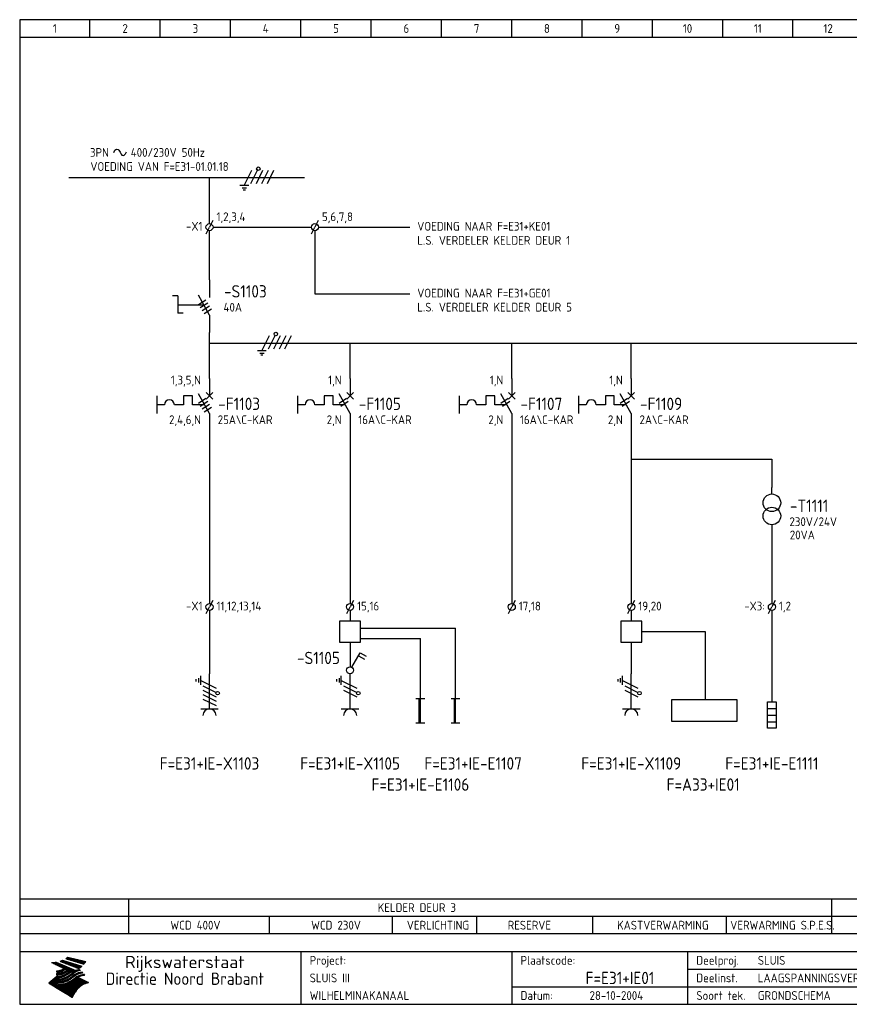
# Model space of a CAD drawing. Extents: x 10 to 410, y 10 to 290.
# Tile 1 of 2: x 10 to 246, y 10 to 290. Entities that reach past the tile are written whole.
import ezdxf
from ezdxf.enums import TextEntityAlignment as Align

# ---------------------------------------------------------------- set-up
doc = ezdxf.new("R2010")
doc.units = 0
doc.header["$LTSCALE"] = 10
doc.header["$MEASUREMENT"] = 0
doc.layers.get('0').update_dxf_attribs({"linetype": 'CONTINUOUS'})
for name, color, linetype in [('0-25', 7, 'CONTINUOUS'), ('0-35', 2, 'CONTINUOUS'), ('0-50', 3, 'CONTINUOUS'), ('B-25', 7, 'CONTINUOUS'), ('B-35', 2, 'CONTINUOUS'), ('S-25', 7, 'CONTINUOUS'), ('S-70', 5, 'CONTINUOUS')]:
    doc.layers.add(name, color=color, linetype=linetype)
doc.styles.add('ISO', font='iso.shx')
doc.styles.get("Standard").update_dxf_attribs({"font": 'iso.shx'})

# ---------------------------------------------------------------- blocks, each defined once
blk = doc.blocks.new('0009')
at = {"layer": 'S-25'}
for p, q in [((-1.09, -2.19), (1.09, 2.19)), ((0.78, -1.56), (2.66, 2.19)), ((2.34, -1.56), (4.22, 2.19)), ((3.91, -1.56), (5.78, 2.19)), ((5.47, -1.56), (7.34, 2.19)), ((0.16, -2.19), (-2.34, -2.19)), ((-1.72, -2.81), (-0.47, -2.81)), ((-0.78, -3.44), (-1.41, -3.44))]:
    blk.add_line(p, q, dxfattribs=at)
blk.add_circle((2.88, 2.63), 0.5, dxfattribs=at)
blk = doc.blocks.new('0002')
at = {"layer": 'S-25'}
for p, q in [((0, 0), (0, -5)), ((-15, -5), (-15, -10)), ((-7.35, -5), (-7.35, -7.5)), ((-4.85, -5), (-7.35, -5)), ((-4.85, -7.5), (-4.85, -5)), ((0, -10), (-3.12, -4.38)), ((0.94, -4.06), (-0.94, -5.94)), ((-0.94, -4.06), (0.94, -5.94)), ((-12.8, -7.5), (-15, -7.5)), ((-7.35, -7.5), (-10, -7.5)), ((-1.39, -7.5), (-4.85, -7.5)), ((0, -10), (0, -15))]:
    blk.add_line(p, q, dxfattribs=at)
blk.add_arc((-11.4, -7.5), 1.4, 0, 180, dxfattribs=at)
at = {"layer": 'B-25'}
for tag, p in [('KN1', (-2.43, -1.73)), ('KN2', (-2.43, -13.01))]:
    blk.add_attdef(tag, text='', height=2.5, dxfattribs=at).set_placement(p, align=Align.RIGHT)
blk.add_attdef('OM1', (5.91, -13.01), '', height=2.5, dxfattribs=at)
at = {"layer": 'B-35'}
blk.add_attdef('KT', (6.05, -8.99), '', height=3.5, dxfattribs=at)
blk = doc.blocks.new('0033')
at = {"layer": 'S-25'}
for p in [(-0.94, -1.88), (0.94, 1.88)]:
    blk.add_line(p, (0, 0), dxfattribs=at)
blk.add_circle((0, 0), 1, dxfattribs=at)
at = {"layer": 'B-25'}
blk.add_attdef('KT', text='', height=2.5, dxfattribs=at).set_placement((-2, -1), align=Align.RIGHT)
blk.add_attdef('KN1', (2, -1.01), '', height=2.5, dxfattribs=at)
blk = doc.blocks.new('0303B2C')
at = {"layer": '0-25'}
for p, q in [((0, -10), (0, 0)), ((-3.75, -2.19), (-3.75, -1.56)), ((-3.12, -1.25), (-3.12, -2.5)), ((-2.5, -3.12), (-2.5, -0.62)), ((-2.5, -1.88), (1.88, -4.06)), ((-1.88, -3.44), (1.88, -5.31)), ((-1.88, -4.69), (1.88, -6.56)), ((-1.88, -5.94), (1.88, -7.81)), ((-1.88, -7.19), (1.88, -9.06)), ((-2.5, -10), (2.5, -10))]:
    blk.add_line(p, q, dxfattribs=at)
blk.add_circle((2.32, -5.54), 0.5, dxfattribs=at)
blk.add_arc((0, -11.88), 1.88, 0, 180, dxfattribs=at)
at = {"layer": '0-25', "style": 'ISO'}
blk.add_attdef('GR', (5, -15), '', height=2.5, dxfattribs=at)
at = {"layer": '0-35', "style": 'ISO'}
blk.add_attdef('KT', (5, -11), '', height=3.5, dxfattribs=at)
blk = doc.blocks.new('WCD')
at = {"layer": '0-25'}
for p, q in [((0, -10), (0, 0)), ((-3.75, -2.19), (-3.75, -1.56)), ((-3.12, -1.25), (-3.12, -2.5)), ((-2.5, -3.12), (-2.5, -0.62)), ((-2.5, -1.88), (1.88, -4.06)), ((-1.88, -3.44), (1.88, -5.31)), ((-1.88, -4.69), (1.88, -6.56)), ((-2.5, -10), (2.5, -10))]:
    blk.add_line(p, q, dxfattribs=at)
blk.add_circle((2.32, -5.54), 0.5, dxfattribs=at)
blk.add_arc((0, -11.88), 1.88, 0, 180, dxfattribs=at)
at = {"layer": '0-25', "style": 'ISO'}
blk.add_attdef('GR', (5, -15), '', height=2.5, dxfattribs=at)
at = {"layer": '0-35', "style": 'ISO'}
blk.add_attdef('KT', (5, -11), '', height=3.5, dxfattribs=at)
blk = doc.blocks.new('A$C57B5337A')
at = {"layer": 'S-25'}
for p, q in [((6.88, 15), (6.88, 10)), ((6.88, 5), (3.76, 10.63)), ((6.88, 5), (6.88, 0))]:
    blk.add_line(p, q, dxfattribs=at)
at = {"layer": 'B-25'}
for tag, p in [('KN1', (4.45, 12.27)), ('KN2', (4.45, 0.99))]:
    blk.add_attdef(tag, text='', height=2.5, dxfattribs=at).set_placement(p, align=Align.RIGHT)
blk.add_attdef('OM1', (10.88, 1.99), '', height=2.5, dxfattribs=at)
at = {"layer": 'B-35'}
blk.add_attdef('KT', (11.02, 6.01), '', height=3.5, dxfattribs=at)
blk = doc.blocks.new('A$C3EC53E95')
at = {"layer": 'S-25'}
for p, q in [((2.5, 10.62), (2.5, 12.5)), ((2.5, 1.87), (2.5, 0))]:
    blk.add_line(p, q, dxfattribs=at)
for centre in [(2.5, 8.12), (2.5, 4.37)]:
    blk.add_circle(centre, 2.5, dxfattribs=at)
at = {"layer": 'B-25'}
blk.add_attdef('OM1', (7.5, 1.49), '', height=2.5, dxfattribs=at)
at = {"layer": 'B-35'}
blk.add_attdef('KT', (7.64, 5.51), '', height=3.5, dxfattribs=at)
blk = doc.blocks.new('040112C')
at = {"layer": '0-25'}
for p, q in [((-1.25, -7.5), (-1.25, 0)), ((-1.25, 0), (1.25, 0)), ((1.25, 0), (1.25, -7.5)), ((-1.25, -1.875), (1.25, -1.875)), ((-1.25, -3.75), (1.25, -3.75)), ((-1.25, -5.625), (1.25, -5.625)), ((1.25, -7.5), (-1.25, -7.5))]:
    blk.add_line(p, q, dxfattribs=at)
at = {"layer": '0-25', "style": 'ISO'}
blk.add_attdef('OM1', (3, -8), '', height=2.5, dxfattribs=at)
at = {"layer": '0-35', "style": 'ISO'}
blk.add_attdef('KT', (3, -4), '', height=3.5, dxfattribs=at)
blk = doc.blocks.new('KADERA3')
at = {"layer": '0-25'}
for p, q in [((30, 285), (30, 290)), ((50, 285), (50, 290)), ((70, 285), (70, 290)), ((90, 285), (90, 290)), ((110, 285), (110, 290)), ((130, 285), (130, 290)), ((150, 285), (150, 290)), ((170, 285), (170, 290)), ((190, 285), (190, 290)), ((210, 285), (210, 290)), ((230, 285), (230, 290)), ((10, 285), (410, 285)), ((410, 35), (10, 35)), ((410, 30), (10, 30)), ((200, 20), (275, 20)), ((150, 15), (335, 15))]:
    blk.add_line(p, q, dxfattribs=at)
at = {"layer": '0-25', "color": 7}
for p, q in [((21.94, 22.42), (22.53, 22.42)), ((22.06, 22.48), (22.36, 22.48)), ((22.18, 22.53), (27.65, 20.8)), ((22.18, 22.53), (27.65, 20.8)), ((23.14, 22.99), (28.22, 21.46)), ((23.14, 22.99), (28.22, 21.46)), ((23.15, 22.98), (25.33, 22.98)), ((23.23, 23.04), (25.09, 23.04)), ((23.32, 23.1), (24.84, 23.1)), ((23.34, 22.93), (25.57, 22.93)), ((23.4, 23.15), (24.6, 23.15)), ((23.49, 23.21), (24.36, 23.21)), ((23.52, 22.87), (25.81, 22.87)), ((23.57, 23.27), (24.12, 23.27)), ((23.64, 23.32), (23.87, 23.32)), ((23.7, 23.36), (28.82, 22.17)), ((23.7, 23.36), (28.82, 22.17)), ((23.71, 22.82), (26.06, 22.82)), ((23.9, 22.76), (26.3, 22.76)), ((24.09, 22.7), (26.54, 22.7)), ((24.27, 22.65), (26.78, 22.65)), ((24.46, 22.59), (27.03, 22.59)), ((24.65, 22.53), (27.27, 22.53)), ((24.84, 22.48), (27.51, 22.48)), ((25.02, 22.42), (27.75, 22.42)), ((19.1, 21.89), (25.12, 19)), ((19.1, 21.89), (25.12, 19)), ((19.17, 21.86), (20.7, 21.86)), ((19.29, 21.8), (20.83, 21.8)), ((19.4, 21.75), (20.96, 21.75)), ((19.52, 21.69), (21.09, 21.69)), ((19.64, 21.63), (21.22, 21.63)), ((19.74, 21.92), (20.56, 21.92)), ((19.75, 21.58), (21.36, 21.58)), ((19.87, 21.52), (21.49, 21.52)), ((19.99, 21.47), (21.62, 21.47)), ((20.11, 21.41), (21.75, 21.41)), ((20.22, 21.35), (21.88, 21.35)), ((20.25, 21.97), (20.43, 21.97)), ((20.34, 21.3), (22.02, 21.3)), ((20.38, 21.99), (26.02, 19.59)), ((20.38, 21.99), (26.02, 19.59)), ((20.46, 21.24), (22.15, 21.24)), ((20.57, 21.18), (22.28, 21.18)), ((20.69, 21.13), (22.41, 21.13)), ((20.81, 21.07), (22.55, 21.07)), ((20.92, 21.02), (22.68, 21.02)), ((21.04, 20.96), (22.81, 20.96)), ((21.16, 20.9), (22.94, 20.9)), ((21.19, 19.61), (22.35, 19.61)), ((21.27, 20.85), (23.07, 20.85)), ((21.39, 20.79), (23.21, 20.79)), ((21.42, 19.67), (22.47, 19.67)), ((21.47, 22.25), (26.83, 20.19)), ((21.47, 22.25), (26.83, 20.19)), ((21.49, 22.25), (23.07, 22.25)), ((21.51, 20.73), (23.34, 20.73)), ((21.6, 22.2), (23.25, 22.2)), ((21.62, 19.72), (22.59, 19.72)), ((21.63, 20.68), (23.47, 20.68)), ((21.65, 22.31), (22.89, 22.31)), ((21.74, 20.62), (23.6, 20.62)), ((21.75, 22.14), (23.42, 22.14)), ((21.8, 22.37), (22.71, 22.37)), ((21.8, 19.78), (22.69, 19.78)), ((21.86, 20.57), (23.73, 20.57)), ((21.9, 22.08), (23.6, 22.08)), ((21.96, 19.83), (22.79, 19.83)), ((21.98, 20.51), (23.87, 20.51)), ((22.04, 22.03), (23.78, 22.03)), ((22.09, 20.45), (24, 20.45)), ((22.11, 19.89), (22.89, 19.89)), ((22.19, 21.97), (23.96, 21.97)), ((22.21, 20.4), (24.13, 20.4)), ((22.24, 19.95), (22.99, 19.95)), ((22.33, 20.34), (24.26, 20.34)), ((22.34, 21.92), (24.13, 21.92)), ((22.37, 20), (23.08, 20)), ((22.44, 20.28), (24.4, 20.28)), ((22.48, 21.86), (24.31, 21.86)), ((22.49, 20.06), (23.04, 20.06)), ((22.56, 20.23), (24.53, 20.23)), ((22.61, 20.12), (22.93, 20.12)), ((22.63, 21.8), (24.49, 21.8)), ((22.68, 20.17), (24.66, 20.17)), ((22.71, 20.17), (22.82, 20.17)), ((23.11, 20.02), (22.77, 20.2)), ((23.11, 20.02), (22.77, 20.2)), ((22.78, 21.75), (24.67, 21.75)), ((22.79, 20.12), (24.79, 20.12)), ((22.91, 20.06), (24.92, 20.06)), ((22.92, 21.69), (24.85, 21.69)), ((23.03, 20), (25.06, 20)), ((23.07, 21.63), (25.02, 21.63)), ((23.15, 19.95), (25.19, 19.95)), ((23.22, 21.58), (25.2, 21.58)), ((23.26, 19.89), (25.32, 19.89)), ((23.3, 19.61), (23.88, 19.61)), ((23.36, 21.52), (25.38, 21.52)), ((23.38, 19.83), (25.45, 19.83)), ((23.39, 19.67), (23.81, 19.67)), ((23.45, 19.7), (23.58, 19.79)), ((23.45, 19.7), (23.58, 19.79)), ((23.48, 19.72), (23.7, 19.72)), ((23.5, 19.78), (25.58, 19.78)), ((23.51, 21.47), (25.56, 21.47)), ((23.56, 19.78), (23.59, 19.78)), ((23.56, 19.39), (23.9, 19.62)), ((23.56, 19.39), (23.9, 19.62)), ((23.58, 19.79), (23.9, 19.62)), ((23.58, 19.79), (23.9, 19.62)), ((23.61, 19.72), (25.72, 19.72)), ((23.66, 21.41), (25.74, 21.41)), ((23.73, 19.67), (25.85, 19.67)), ((23.8, 21.35), (25.91, 21.35)), ((23.85, 19.61), (25.98, 19.61)), ((23.95, 21.3), (26.09, 21.3)), ((24.09, 21.24), (26.27, 21.24)), ((24.24, 21.18), (26.45, 21.18)), ((24.39, 21.13), (26.62, 21.13)), ((24.53, 21.07), (26.8, 21.07)), ((24.68, 21.02), (26.98, 21.02)), ((24.83, 20.96), (27.16, 20.96)), ((24.97, 20.9), (27.34, 20.9)), ((25.12, 20.85), (27.51, 20.85)), ((25.21, 22.37), (28, 22.37)), ((25.27, 20.79), (27.63, 20.79)), ((25.4, 22.31), (28.24, 22.31)), ((25.41, 20.73), (27.57, 20.73)), ((25.56, 20.68), (27.51, 20.68)), ((25.58, 22.25), (28.48, 22.25)), ((25.71, 20.62), (27.44, 20.62)), ((25.77, 22.2), (28.72, 22.2)), ((25.85, 20.57), (27.37, 20.57)), ((25.96, 22.14), (28.79, 22.14)), ((26, 20.51), (27.29, 20.51)), ((26.06, 19.61), (26.85, 19.61)), ((26.15, 22.08), (28.75, 22.08)), ((26.15, 20.45), (27.22, 20.45)), ((26.21, 19.67), (27.23, 19.67)), ((26.29, 20.4), (27.14, 20.4)), ((26.33, 22.03), (28.71, 22.03)), ((26.44, 20.34), (27.06, 20.34)), ((26.44, 19.72), (27.18, 19.72)), ((26.52, 21.97), (28.66, 21.97)), ((26.59, 20.28), (26.97, 20.28)), ((26.71, 21.92), (28.62, 21.92)), ((26.73, 20.23), (26.89, 20.23)), ((26.9, 21.86), (28.57, 21.86)), ((27.08, 21.8), (28.52, 21.8)), ((27.13, 19.78), (27.25, 19.64)), ((27.13, 19.78), (27.25, 19.64)), ((27.27, 21.75), (28.48, 21.75)), ((27.46, 21.69), (28.43, 21.69)), ((27.65, 21.63), (28.38, 21.63)), ((27.83, 21.58), (28.33, 21.58)), ((28.02, 21.52), (28.28, 21.52)), ((28.21, 21.47), (28.22, 21.47)), ((20.58, 17.88), (18.3, 16)), ((20.58, 17.88), (18.3, 16)), ((19.33, 16.85), (21.07, 16.85)), ((19.4, 16.91), (21.55, 16.91)), ((19.47, 16.97), (21.88, 16.97)), ((19.54, 17.02), (22.13, 17.02)), ((19.61, 17.08), (22.34, 17.08)), ((19.67, 17.13), (20.6, 17.13)), ((19.74, 17.19), (20.6, 17.19)), ((19.81, 17.25), (20.6, 17.25)), ((19.88, 17.3), (20.6, 17.3)), ((19.95, 17.36), (20.6, 17.36)), ((20.01, 17.42), (20.6, 17.42)), ((20.08, 17.47), (20.93, 17.47)), ((20.15, 17.53), (21.26, 17.53)), ((20.22, 17.58), (21.51, 17.58)), ((20.29, 17.64), (21.72, 17.64)), ((20.35, 17.7), (21.9, 17.7)), ((20.42, 17.75), (22.07, 17.75)), ((20.49, 17.81), (22.22, 17.81)), ((20.56, 17.87), (22.36, 17.87)), ((20.6, 19.11), (20.58, 19.51)), ((20.6, 19.11), (20.58, 19.51)), ((20.58, 19.5), (22.09, 19.5)), ((20.58, 19.44), (21.95, 19.44)), ((20.59, 19.38), (21.79, 19.38)), ((20.59, 19.33), (21.62, 19.33)), ((20.59, 19.27), (21.42, 19.27)), ((20.6, 19.22), (21.2, 19.22)), ((20.6, 19.16), (20.93, 19.16)), ((20.6, 19.11), (20.69, 19.12)), ((20.6, 19.11), (20.69, 19.12)), ((20.6, 18.79), (20.77, 18.81)), ((20.6, 18.79), (20.77, 18.81)), ((20.6, 18.29), (20.6, 18.79)), ((20.6, 18.29), (20.6, 18.79)), ((20.6, 18.77), (22.46, 18.77)), ((20.6, 18.71), (22.33, 18.71)), ((20.6, 18.65), (22.19, 18.65)), ((20.6, 18.6), (22.04, 18.6)), ((20.6, 18.54), (21.87, 18.54)), ((20.6, 18.48), (21.68, 18.48)), ((20.6, 18.43), (21.46, 18.43)), ((20.6, 18.37), (21.21, 18.37)), ((20.6, 18.32), (20.87, 18.32)), ((20.6, 18.29), (20.88, 18.32)), ((20.6, 18.29), (20.88, 18.32)), ((20.6, 17.88), (20.86, 17.91)), ((20.6, 17.88), (20.86, 17.91)), ((20.6, 17.43), (20.97, 17.48)), ((20.6, 17.43), (20.97, 17.48)), ((20.6, 17.43), (20.6, 17.09)), ((20.6, 17.43), (20.6, 17.09)), ((20.6, 17.09), (21.26, 17.16)), ((20.6, 17.09), (21.26, 17.16)), ((20.6, 16.8), (21.37, 16.89)), ((20.6, 16.8), (21.37, 16.89)), ((20.6, 16.8), (20.6, 16.45)), ((20.6, 16.8), (20.6, 16.45)), ((20.9, 19.55), (22.23, 19.55)), ((20.9, 18.82), (22.59, 18.82)), ((20.98, 17.92), (22.5, 17.92)), ((21.02, 17.13), (22.53, 17.13)), ((21.32, 18.88), (22.71, 18.88)), ((21.32, 17.98), (22.62, 17.98)), ((21.47, 17.19), (22.7, 17.19)), ((21.59, 18.03), (22.74, 18.03)), ((21.61, 18.93), (22.82, 18.93)), ((21.77, 17.25), (22.85, 17.25)), ((21.8, 18.09), (22.85, 18.09)), ((21.84, 18.99), (22.92, 18.99)), ((21.99, 18.15), (22.95, 18.15)), ((22.01, 17.3), (22.99, 17.3)), ((22.03, 19.05), (23.03, 19.05)), ((22.16, 18.2), (23.05, 18.2)), ((22.21, 19.1), (23.12, 19.1)), ((22.21, 17.36), (23.12, 17.36)), ((22.31, 18.26), (23.15, 18.26)), ((22.36, 19.16), (23.22, 19.16)), ((22.39, 17.42), (23.24, 17.42)), ((22.45, 18.32), (23.24, 18.32)), ((22.51, 19.22), (23.3, 19.22)), ((22.56, 17.47), (23.36, 17.47)), ((22.59, 18.37), (23.33, 18.37)), ((22.64, 19.27), (23.39, 19.27)), ((22.71, 18.43), (23.42, 18.43)), ((22.71, 17.53), (23.47, 17.53)), ((22.77, 19.33), (23.47, 19.33)), ((22.83, 18.48), (23.5, 18.48)), ((22.84, 17.58), (23.57, 17.58)), ((22.89, 19.38), (23.55, 19.38)), ((22.94, 18.54), (23.58, 18.54)), ((22.96, 16.85), (23.86, 16.85)), ((22.97, 17.64), (23.67, 17.64)), ((23, 19.44), (23.63, 19.44)), ((23.04, 18.6), (23.66, 18.6)), ((23.1, 19.5), (23.72, 19.5)), ((23.1, 17.7), (23.77, 17.7)), ((23.12, 16.91), (23.96, 16.91)), ((23.14, 18.65), (23.74, 18.65)), ((23.21, 19.55), (23.8, 19.55)), ((23.21, 17.75), (23.86, 17.75)), ((23.24, 18.71), (23.82, 18.71)), ((23.26, 16.97), (24.05, 16.97)), ((23.32, 17.81), (23.95, 17.81)), ((23.33, 18.77), (23.91, 18.77)), ((23.39, 17.02), (24.14, 17.02)), ((23.42, 18.82), (23.99, 18.82)), ((23.42, 17.87), (24.03, 17.87)), ((23.51, 18.88), (24.07, 18.88)), ((23.52, 17.92), (24.11, 17.92)), ((23.52, 17.08), (24.22, 17.08)), ((23.54, 18.9), (24.3, 19.42)), ((23.54, 18.9), (24.3, 19.42)), ((23.59, 18.93), (24.15, 18.93)), ((23.62, 17.98), (24.2, 17.98)), ((23.63, 17.13), (24.3, 17.13)), ((23.65, 18.59), (24.62, 19.25)), ((23.65, 18.59), (24.62, 19.25)), ((23.67, 18.99), (24.23, 18.99)), ((23.71, 18.03), (24.28, 18.03)), ((23.75, 19.05), (24.32, 19.05)), ((23.75, 17.19), (24.38, 17.19)), ((23.79, 18.09), (24.36, 18.09)), ((23.83, 19.1), (24.4, 19.1)), ((23.85, 17.25), (24.46, 17.25)), ((23.88, 18.15), (24.44, 18.15)), ((23.92, 19.16), (24.48, 19.16)), ((23.94, 18.19), (25.23, 19.07)), ((23.94, 18.19), (25.23, 19.07)), ((23.95, 17.3), (24.55, 17.3)), ((23.96, 19.55), (25.96, 19.55)), ((23.96, 18.2), (24.53, 18.2)), ((24, 19.22), (24.56, 19.22)), ((24.04, 18.26), (24.61, 18.26)), ((24.05, 17.36), (24.63, 17.36)), ((24.06, 17.88), (25.34, 18.76)), ((24.06, 17.88), (25.34, 18.76)), ((24.08, 19.5), (25.88, 19.5)), ((24.08, 19.27), (24.58, 19.27)), ((24.13, 18.32), (24.69, 18.32)), ((24.14, 17.42), (24.71, 17.42)), ((24.16, 19.33), (24.47, 19.33)), ((24.2, 19.44), (25.79, 19.44)), ((24.21, 18.37), (24.77, 18.37)), ((24.23, 17.47), (24.79, 17.47)), ((24.24, 17.48), (25.52, 18.36)), ((24.24, 17.48), (25.52, 18.36)), ((24.25, 19.38), (24.36, 19.38)), ((24.29, 18.43), (24.85, 18.43)), ((24.3, 19.42), (24.62, 19.25)), ((24.3, 19.42), (24.62, 19.25)), ((24.31, 19.38), (25.71, 19.38)), ((24.31, 17.53), (24.87, 17.53)), ((24.35, 17.17), (25.64, 18.05)), ((24.35, 17.17), (25.64, 18.05)), ((24.37, 18.48), (24.94, 18.48)), ((24.39, 17.58), (24.96, 17.58)), ((24.43, 19.33), (25.62, 19.33)), ((24.45, 18.54), (25.02, 18.54)), ((24.47, 17.64), (25.04, 17.64)), ((24.54, 18.6), (25.1, 18.6)), ((24.55, 19.27), (25.54, 19.27)), ((24.56, 17.7), (25.12, 17.7)), ((24.62, 18.65), (25.18, 18.65)), ((24.63, 16.72), (25.91, 17.6)), ((24.63, 16.72), (25.91, 17.6)), ((24.64, 17.75), (25.2, 17.75)), ((24.67, 19.22), (25.45, 19.22)), ((24.7, 18.71), (25.27, 18.71)), ((24.72, 17.81), (25.29, 17.81)), ((24.78, 19.16), (25.37, 19.16)), ((24.78, 18.77), (25.34, 18.77)), ((24.8, 17.87), (25.37, 17.87)), ((24.82, 16.85), (28.23, 16.85)), ((24.87, 18.82), (25.4, 18.82)), ((24.89, 17.92), (25.45, 17.92)), ((24.9, 19.1), (25.28, 19.1)), ((24.9, 16.91), (28.11, 16.91)), ((24.95, 18.88), (25.45, 18.88)), ((24.97, 17.98), (25.53, 17.98)), ((24.99, 16.97), (28, 16.97)), ((25.02, 19.05), (25.2, 19.05)), ((25.03, 18.93), (25.51, 18.93)), ((25.05, 18.03), (25.61, 18.03)), ((25.07, 17.02), (27.89, 17.02)), ((25.11, 18.99), (25.57, 18.99)), ((26.02, 19.59), (25.12, 19)), ((26.02, 19.59), (25.12, 19)), ((25.13, 18.09), (25.68, 18.09)), ((25.15, 17.08), (27.77, 17.08)), ((25.19, 19.05), (25.63, 19.05)), ((25.21, 18.15), (25.75, 18.15)), ((25.23, 17.13), (27.66, 17.13)), ((25.26, 19.1), (25.7, 19.1)), ((25.3, 18.2), (25.82, 18.2)), ((25.31, 17.19), (27.55, 17.19)), ((25.33, 19.16), (25.77, 19.16)), ((25.38, 18.26), (25.89, 18.26)), ((25.39, 19.22), (25.85, 19.22)), ((25.4, 17.25), (27.43, 17.25)), ((25.46, 18.32), (25.97, 18.32)), ((25.47, 19.27), (25.93, 19.27)), ((25.48, 17.3), (27.32, 17.3)), ((25.54, 19.33), (26.03, 19.33)), ((25.54, 18.37), (26.06, 18.37)), ((25.56, 17.36), (27.21, 17.36)), ((25.62, 18.43), (26.14, 18.43)), ((25.63, 19.38), (26.13, 19.38)), ((25.64, 17.42), (27.1, 17.42)), ((25.7, 18.48), (26.24, 18.48)), ((25.72, 19.44), (26.24, 19.44)), ((25.73, 17.47), (26.98, 17.47)), ((25.79, 18.54), (26.34, 18.54)), ((25.81, 17.53), (26.87, 17.53)), ((25.82, 19.5), (26.36, 19.5)), ((25.89, 18.6), (26.46, 18.6)), ((25.89, 17.58), (26.76, 17.58)), ((25.93, 19.55), (26.53, 19.55)), ((25.96, 17.64), (26.64, 17.64)), ((25.99, 18.65), (26.58, 18.65)), ((26.04, 17.7), (26.59, 17.7)), ((26.1, 18.71), (26.72, 18.71)), ((26.12, 17.75), (26.67, 17.75)), ((26.2, 17.81), (26.76, 17.81)), ((26.23, 18.77), (26.89, 18.77)), ((26.29, 17.87), (26.86, 17.87)), ((26.37, 18.82), (27.09, 18.82)), ((26.39, 17.92), (26.97, 17.92)), ((26.49, 17.98), (27.09, 17.98)), ((26.53, 18.88), (27.34, 18.88)), ((26.56, 17.68), (29.54, 16.2)), ((26.56, 17.68), (29.54, 16.2)), ((26.6, 18.03), (27.22, 18.03)), ((26.72, 18.09), (27.38, 18.09)), ((26.73, 18.93), (27.66, 18.93)), ((26.85, 18.15), (27.56, 18.15)), ((26.99, 18.99), (27.9, 18.99)), ((27, 18.2), (27.8, 18.2)), ((27.18, 18.26), (28.13, 18.26)), ((27.26, 19.05), (27.84, 19.05)), ((27.39, 18.32), (28.47, 18.32)), ((27.7, 18.37), (28.49, 18.37)), ((27.78, 19.1), (27.93, 18.96)), ((27.78, 19.1), (27.93, 18.96)), ((28, 18.43), (28.44, 18.43)), ((28.39, 18.48), (28.54, 18.32)), ((28.39, 18.48), (28.54, 18.32)), ((24.94, 11.97), (18.3, 16)), ((24.94, 11.97), (18.3, 16)), ((18.31, 16.01), (20.96, 16.01)), ((18.38, 16.07), (21.46, 16.07)), ((18.38, 15.95), (20.6, 15.95)), ((18.45, 16.12), (21.88, 16.12)), ((18.47, 15.9), (20.6, 15.9)), ((18.52, 16.18), (22.15, 16.18)), ((18.57, 15.84), (20.6, 15.84)), ((18.59, 16.23), (22.38, 16.23)), ((18.65, 16.29), (22.58, 16.29)), ((18.66, 15.78), (20.6, 15.78)), ((18.72, 16.35), (22.75, 16.35)), ((18.75, 15.73), (20.6, 15.73)), ((18.79, 16.4), (22.91, 16.4)), ((18.85, 15.67), (20.6, 15.67)), ((18.86, 16.46), (20.6, 16.46)), ((18.93, 16.52), (20.6, 16.52)), ((18.94, 15.62), (20.6, 15.62)), ((18.99, 16.57), (20.6, 16.57)), ((19.03, 15.56), (27.83, 15.56)), ((19.06, 16.63), (20.6, 16.63)), ((19.12, 15.5), (27.75, 15.5)), ((19.13, 16.68), (20.6, 16.68)), ((19.2, 16.74), (20.6, 16.74)), ((19.22, 15.45), (27.66, 15.45)), ((19.27, 16.8), (20.6, 16.8)), ((19.31, 15.39), (27.58, 15.39)), ((19.4, 15.33), (27.5, 15.33)), ((19.49, 15.28), (27.43, 15.28)), ((19.59, 15.22), (27.36, 15.22)), ((19.68, 15.17), (27.29, 15.17)), ((19.77, 15.11), (27.22, 15.11)), ((19.86, 15.05), (27.15, 15.05)), ((19.96, 15), (27.09, 15)), ((20.05, 14.94), (27.02, 14.94)), ((20.14, 14.88), (26.96, 14.88)), ((20.24, 14.83), (26.9, 14.83)), ((20.33, 14.77), (26.84, 14.77)), ((20.42, 14.72), (26.79, 14.72)), ((20.51, 14.66), (26.73, 14.66)), ((20.6, 16.45), (21.56, 16.56)), ((20.6, 16.45), (21.56, 16.56)), ((20.6, 15.97), (21.67, 16.09)), ((20.6, 15.97), (21.67, 16.09)), ((20.6, 15.97), (20.6, 15.58)), ((20.6, 15.97), (20.6, 15.58)), ((20.6, 15.58), (21.95, 15.73)), ((20.6, 15.58), (21.95, 15.73)), ((20.61, 14.6), (26.68, 14.6)), ((20.7, 16.46), (23.06, 16.46)), ((20.7, 14.55), (26.62, 14.55)), ((20.79, 14.49), (26.57, 14.49)), ((20.88, 14.43), (26.52, 14.43)), ((20.94, 15.62), (27.92, 15.62)), ((20.98, 14.38), (26.47, 14.38)), ((21.07, 14.32), (26.42, 14.32)), ((21.16, 14.27), (26.38, 14.27)), ((21.2, 16.52), (23.2, 16.52)), ((21.25, 14.21), (26.33, 14.21)), ((21.35, 14.15), (26.29, 14.15)), ((21.44, 14.1), (26.24, 14.1)), ((21.45, 15.67), (28.01, 15.67)), ((21.53, 14.04), (26.2, 14.04)), ((21.72, 16.57), (23.32, 16.57)), ((21.96, 15.73), (28.11, 15.73)), ((22.1, 16.63), (23.44, 16.63)), ((22.34, 15.78), (28.21, 15.78)), ((22.38, 16.68), (23.56, 16.68)), ((22.6, 16.74), (23.66, 16.74)), ((22.62, 15.84), (28.33, 15.84)), ((22.79, 16.8), (23.77, 16.8)), ((22.84, 15.9), (28.52, 15.9)), ((23.04, 15.95), (28.71, 15.95)), ((23.21, 16.01), (28.9, 16.01)), ((23.37, 16.07), (29.08, 16.07)), ((23.51, 16.12), (29.27, 16.12)), ((29.41, 16.17), (23.65, 16.17)), ((23.77, 16.23), (29.47, 16.23)), ((23.89, 16.29), (29.36, 16.29)), ((24, 16.35), (29.24, 16.35)), ((24.11, 16.4), (29.13, 16.4)), ((24.21, 16.46), (29.02, 16.46)), ((24.31, 16.52), (28.91, 16.52)), ((24.4, 16.57), (28.79, 16.57)), ((24.49, 16.63), (28.68, 16.63)), ((24.57, 16.68), (28.57, 16.68)), ((24.66, 16.74), (28.45, 16.74)), ((24.74, 16.8), (28.34, 16.8)), ((28.29, 15.83), (29.54, 16.2)), ((28.29, 15.83), (29.54, 16.2)), ((29.54, 16.2), (29.45, 16.17)), ((29.54, 16.2), (29.45, 16.17)), ((29.46, 16.18), (29.47, 16.18)), ((21.63, 13.98), (26.16, 13.98)), ((21.72, 13.93), (26.12, 13.93)), ((21.81, 13.87), (26.08, 13.87)), ((21.9, 13.82), (26.04, 13.82)), ((22, 13.76), (26, 13.76)), ((22.09, 13.7), (25.96, 13.7)), ((22.18, 13.65), (25.93, 13.65)), ((22.27, 13.59), (25.89, 13.59)), ((22.37, 13.53), (25.86, 13.53)), ((22.46, 13.48), (25.82, 13.48)), ((22.55, 13.42), (25.79, 13.42)), ((22.65, 13.37), (25.76, 13.37)), ((22.74, 13.31), (25.73, 13.31)), ((22.83, 13.25), (25.69, 13.25)), ((22.92, 13.2), (25.66, 13.2)), ((23.02, 13.14), (25.63, 13.14)), ((23.11, 13.08), (25.59, 13.08)), ((23.2, 13.03), (25.56, 13.03)), ((23.29, 12.97), (25.53, 12.97)), ((23.39, 12.92), (25.5, 12.92)), ((23.48, 12.86), (25.46, 12.86)), ((23.57, 12.8), (25.43, 12.8)), ((23.66, 12.75), (25.4, 12.75)), ((23.76, 12.69), (25.36, 12.69)), ((23.85, 12.63), (25.33, 12.63)), ((23.94, 12.58), (25.3, 12.58)), ((24.04, 12.52), (25.26, 12.52)), ((24.13, 12.47), (25.23, 12.47)), ((24.22, 12.41), (25.2, 12.41)), ((24.31, 12.35), (25.17, 12.35)), ((24.41, 12.3), (25.13, 12.3)), ((24.5, 12.24), (25.1, 12.24)), ((24.59, 12.18), (25.07, 12.18)), ((24.68, 12.13), (25.03, 12.13)), ((24.78, 12.07), (25, 12.07)), ((24.87, 12.02), (24.97, 12.02)), ((24.94, 11.97), (25.81, 13.45)), ((24.94, 11.97), (25.81, 13.45))]:
    blk.add_line(p, q, dxfattribs=at)
for centre, radius, start, end in [((19.84, 27.26), 5.27, 288.0217, 296.3084), ((19.84, 27.26), 5.27, 288.0217, 296.3084), ((20.49, 27.56), 5.28, 300.0654, 307.393), ((20.49, 27.56), 5.28, 300.0654, 307.393), ((19.15, 29.7), 7.8, 269.6055, 279.0886), ((19.15, 29.7), 7.8, 269.6055, 279.0886), ((19.93, 25.38), 5.91, 276.3402, 298.7463), ((19.93, 25.38), 5.91, 276.3402, 298.7463), ((19.84, 25.09), 6.03, 278.129, 302.868), ((19.84, 25.09), 6.03, 278.129, 302.868), ((20.35, 24.56), 5.76, 274.164, 302.5474), ((20.35, 24.56), 5.76, 274.164, 302.5474), ((27.05, 17.17), 2.63, 107.4286, 133.7799), ((27.05, 17.17), 2.63, 107.4286, 133.7799), ((27.01, 16.84), 2.93, 87.7348, 104.8316), ((27.01, 16.84), 2.93, 87.7348, 104.8316), ((27.37, 15.71), 3.93, 91.7838, 103.2817), ((27.37, 15.71), 3.93, 91.7838, 103.2817), ((24.11, 24.7), 5.26, 301.1147, 312.2814), ((24.11, 24.7), 5.26, 301.1147, 312.2814), ((21.95, 27.32), 8.59, 316.9248, 323.1399), ((21.95, 27.32), 8.59, 316.9248, 323.1399), ((20.21, 23.78), 5.91, 273.6149, 304.3803), ((20.21, 23.78), 5.91, 273.6149, 304.3803), ((20.05, 24.28), 6.02, 277.9472, 305.7139), ((20.05, 24.28), 6.02, 277.9472, 305.7139), ((20.04, 23.49), 6.09, 278.8115, 306.4242), ((20.04, 23.49), 6.09, 278.8115, 306.4242), ((20.53, 23.07), 5.96, 277.0519, 304.973), ((20.53, 23.07), 5.96, 277.0519, 304.973), ((20.72, 22.76), 5.91, 276.3402, 304.3803), ((20.72, 22.76), 5.91, 276.3402, 304.3803), ((21.06, 22.34), 5.81, 274.9043, 303.1745), ((21.06, 22.34), 5.81, 274.9043, 303.1745), ((20.82, 22.06), 6.04, 278.1111, 305.8489), ((20.82, 22.06), 6.04, 278.1111, 305.8489), ((27.45, 16.91), 2.81, 110.4143, 138.7411), ((27.45, 16.91), 2.81, 110.4143, 138.7411), ((27.57, 15.64), 3.4, 98.1566, 126.9045), ((27.57, 15.64), 3.4, 98.1566, 126.9045), ((27.91, 15.54), 3.39, 100.5835, 132.088), ((27.91, 15.54), 3.39, 100.5835, 132.088), ((28.21, 14.74), 3.67, 95.7581, 128.7216), ((28.21, 14.74), 3.67, 95.7581, 128.7216), ((28.4, 15.05), 3.21, 96.3886, 125.0052), ((28.4, 15.05), 3.21, 96.3886, 125.0052), ((27.82, 16.31), 2.8, 90.634, 105.1984), ((27.82, 16.31), 2.8, 90.634, 105.1984), ((28.19, 15.04), 3.93, 93.8342, 103.2817), ((28.19, 15.04), 3.93, 93.8342, 103.2817), ((28.58, 15.69), 2.8, 93.8141, 105.1984), ((28.58, 15.69), 2.8, 93.8141, 105.1984), ((28.95, 14.41), 3.93, 96.0135, 103.2817), ((28.95, 14.41), 3.93, 96.0135, 103.2817), ((21.3, 21.6), 5.91, 276.3402, 304.3803), ((21.3, 21.6), 5.91, 276.3402, 304.3803), ((31.24, 10.26), 6.3, 117.9568, 149.6251), ((31.24, 10.26), 6.3, 117.9568, 149.6251)]:
    blk.add_arc(centre, radius, start, end, dxfattribs=at)
at = {"layer": '0-35'}
for p, q in [((90, 25), (90, 10)), ((150, 25), (150, 10)), ((200, 25), (200, 10))]:
    blk.add_line(p, q, dxfattribs=at)
at = {"layer": '0-50'}
blk.add_line((10, 25), (410, 25), dxfattribs=at)
blk.add_lwpolyline([(10, 10), (410, 10), (410, 290), (10, 290)], close=True, dxfattribs=at)
at = {"layer": '0-25', "style": 'ISO'}
for s, p in [('Project:', (92.5, 22.5)), ('Plaatscode:', (152.5, 22.5)), ('Deelproj.', (202.5, 22.5)), ('Deelinst.', (202.5, 17.5)), ('Datum:', (152.5, 12.5)), ('Soort tek.', (202.5, 12.5))]:
    blk.add_text(s, height=2.5, dxfattribs=at).set_placement(p, align=Align.MIDDLE_LEFT)
for tag, p in [('STR1', (20, 287.5)), ('STR2', (40, 287.5)), ('STR3', (60, 287.5)), ('STR4', (80, 287.5)), ('STR5', (100, 287.5)), ('STR6', (120, 287.5)), ('STR7', (140, 287.5)), ('STR8', (160, 287.5)), ('STR9', (180, 287.5)), ('STR10', (200, 287.5)), ('STR11', (220, 287.5)), ('STR12', (240, 287.5)), ('STR13', (260, 287.5)), ('STR14', (280, 287.5)), ('STR15', (300, 287.5)), ('STR16', (320, 287.5)), ('STR17', (340, 287.5)), ('STR18', (360, 287.5)), ('STR19', (380, 287.5)), ('STR20', (400, 287.5)), ('W', (180, 12.5)), ('Z', (310, 12.5)), ('Y', (327.5, 12.5))]:
    blk.add_attdef(tag, text='', height=2.5, dxfattribs=at).set_placement(p, align=Align.MIDDLE)
for tag, p in [('N', (220, 22.5)), ('B', (92.5, 17.5)), ('P', (220, 17.5)), ('C', (92.5, 12.5)), ('U', (220, 12.5)), ('REV', (295, 12.5))]:
    blk.add_attdef(tag, text='', height=2.5, dxfattribs=at).set_placement(p, align=Align.MIDDLE_LEFT)
at = {"layer": '0-35', "style": 'ISO', "width": 1.00614}
blk.add_text('Rijkswaterstaat', height=3.5, dxfattribs=at).set_placement((40, 20.28), (74, 20.28), align=Align.FIT)
at = {"layer": '0-35', "color": 2, "style": 'ISO', "width": 0.948867}
blk.add_text('Directie Noord Brabant', height=3.5, dxfattribs=at).set_placement((34.5, 15.53), (79.5, 15.53), align=Align.FIT)
at = {"layer": '0-35', "style": 'ISO'}
blk.add_attdef('RNR', text='', height=3.5, dxfattribs=at).set_placement((305, 17.5), align=Align.MIDDLE)
for tag, p in [('X', (178.5, 17.5)), ('FORM', (402.5, 15))]:
    blk.add_attdef(tag, text='', height=3.5, dxfattribs=at).set_placement(p, align=Align.MIDDLE_LEFT)
at = {"layer": '0-50', "style": 'ISO'}
for tag, p in [('M', (342.5, 15)), ('O', (365, 15))]:
    blk.add_attdef(tag, text='', height=5, dxfattribs=at).set_placement(p, align=Align.MIDDLE)
blk.add_attdef('Q', text='', height=5, dxfattribs=at).set_placement((382.5, 15), align=Align.MIDDLE_LEFT)

msp = doc.modelspace()

# ---------------------------------------------------------------- linework, layer by layer
for points in [[(101, 113), (107, 113), (107, 119), (101, 119)], [(181, 113), (187, 113), (187, 119), (181, 119)], [(195.41, 90.56), (214.08, 90.56), (214.08, 96.56), (195.41, 96.56)]]:
    msp.add_lwpolyline(points, close=True)
at = {"layer": '0-25'}
for p, q in [((10, 40), (410, 40)), ((41, 40), (41, 30)), ((241, 40), (241, 30)), ((81, 35), (81, 30)), ((116, 35), (116, 30)), ((140, 35), (140, 30)), ((173, 35), (173, 30)), ((211, 35), (211, 30))]:
    msp.add_line(p, q, dxfattribs=at)
at = {"layer": 'B-25'}
msp.add_line((36.76, 252.27), (37.09, 252.85), dxfattribs=at)
msp.add_lwpolyline([(37.09, 252.85, -0.578651), (38.23, 252.85), (38.54, 252.3), (38.86, 251.75, 0.578651), (39.99, 251.75)], format="xyb", dxfattribs=at)
msp.add_lwpolyline([(40.33, 252.33), (39.99, 251.75)], dxfattribs=at)
at = {"layer": 'S-25'}
for p, q in [((64, 232), (64, 245)), ((64, 216), (64, 230)), ((65, 231), (93, 231)), ((94, 230), (94, 212)), ((95, 231), (121, 231)), ((55, 211.5), (53.5, 211.5)), ((55, 211.5), (55, 206.5)), ((60.85, 208.99), (62.96, 210.33)), ((94, 212), (121, 212)), ((62.44, 208.81), (55, 208.81)), ((61.38, 208.14), (63.49, 209.48)), ((61.92, 207.3), (64.03, 208.64)), ((62.46, 206.45), (64.57, 207.8)), ((56.5, 206.5), (55, 206.5)), ((64, 198), (64, 201)), ((64, 188), (64, 198)), ((104, 188), (104, 198)), ((150, 188), (150, 198)), ((184, 188), (184, 198)), ((60.85, 180.99), (62.96, 182.33)), ((100.85, 180.99), (102.96, 182.33)), ((146.85, 180.99), (148.96, 182.33)), ((180.85, 180.99), (182.96, 182.33)), ((61.38, 180.14), (63.49, 181.48)), ((61.92, 179.3), (64.03, 180.64)), ((62.46, 178.45), (64.57, 179.8)), ((101.38, 180.14), (103.49, 181.48)), ((147.38, 180.14), (149.49, 181.48)), ((181.38, 180.14), (183.49, 181.48)), ((64, 173), (64, 124)), ((104, 173), (104, 124)), ((150, 173), (150, 124)), ((184, 173), (184, 124)), ((184, 165), (224, 165)), ((224, 165), (224, 157)), ((224, 145), (224, 124)), ((64, 122), (64, 104)), ((104, 122), (104, 119)), ((184, 122), (184, 119)), ((224, 122), (224, 96)), ((107, 117), (134, 117)), ((134, 97), (134, 117)), ((187, 116), (205, 116)), ((205, 116), (205, 96.56)), ((104, 113), (104, 106)), ((107, 114), (124, 114)), ((124, 97), (124, 114)), ((184, 113), (184, 104)), ((106.38, 109.13), (108.11, 108.13)), ((122.75, 97), (125.25, 97)), ((123.69, 90), (123.69, 97)), ((124, 90), (124, 97)), ((132.75, 97), (135.25, 97)), ((133.69, 90), (133.69, 97)), ((134, 90), (134, 97)), ((122.75, 90), (125.25, 90)), ((132.75, 90), (135.25, 90))]:
    msp.add_line(p, q, dxfattribs=at)
msp.add_lwpolyline([(104.5, 105.87), (106.88, 109.99), (108.61, 108.99)], dxfattribs=at)
msp.add_circle((104, 105), 1, dxfattribs=at)
at = {"layer": 'S-70'}
for p, q in [((91, 245), (24, 245)), ((64, 198), (377, 198))]:
    msp.add_line(p, q, dxfattribs=at)

# ---------------------------------------------------------------- block references
at = {"layer": '0-25'}
for name, p in [('0303B2C', (64, 104)), ('WCD', (104, 104)), ('WCD', (184, 104)), ('040112C', (224, 96))]:
    msp.add_blockref(name, p, dxfattribs=at)
at = {"layer": 'S-25'}
ref = msp.add_blockref('KADERA3', (0, 0), dxfattribs=at)
ref.add_attrib('B', 'SLUIS III', dxfattribs={"layer": '0-25', "height": 2.5, "style": 'ISO'}).set_placement((92.5, 17.5), align=Align.MIDDLE_LEFT)
ref.add_attrib('C', 'WILHELMINAKANAAL', dxfattribs={"layer": '0-25', "height": 2.5, "style": 'ISO'}).set_placement((92.5, 12.5), align=Align.MIDDLE_LEFT)
ref.add_attrib('N', 'SLUIS', dxfattribs={"layer": '0-25', "height": 2.5, "style": 'ISO'}).set_placement((220, 22.5), align=Align.MIDDLE_LEFT)
ref.add_attrib('P', 'LAAGSPANNINGSVERDELING', dxfattribs={"layer": '0-25', "height": 2.5, "style": 'ISO'}).set_placement((220, 17.5), align=Align.MIDDLE_LEFT)
ref.add_attrib('U', 'GRONDSCHEMA', dxfattribs={"layer": '0-25', "height": 2.5, "style": 'ISO'}).set_placement((220, 12.5), align=Align.MIDDLE_LEFT)
ref.add_attrib('X', 'F=E31+IE01', dxfattribs={"layer": '0-35', "height": 3.5, "style": 'ISO'}).set_placement((171, 17.5), align=Align.MIDDLE_LEFT)
ref.add_attrib('W', '28-10-2004', dxfattribs={"layer": '0-25', "height": 2.5, "style": 'ISO'}).set_placement((179.75, 12.5), align=Align.MIDDLE)
ref.add_attrib('STR1', '1', dxfattribs={"layer": '0-25', "height": 2.5, "style": 'ISO'}).set_placement((20, 287.5), align=Align.MIDDLE)
ref.add_attrib('STR2', '2', dxfattribs={"layer": '0-25', "height": 2.5, "style": 'ISO'}).set_placement((40, 287.5), align=Align.MIDDLE)
ref.add_attrib('STR3', '3', dxfattribs={"layer": '0-25', "height": 2.5, "style": 'ISO'}).set_placement((60, 287.5), align=Align.MIDDLE)
ref.add_attrib('STR4', '4', dxfattribs={"layer": '0-25', "height": 2.5, "style": 'ISO'}).set_placement((80, 287.5), align=Align.MIDDLE)
ref.add_attrib('STR5', '5', dxfattribs={"layer": '0-25', "height": 2.5, "style": 'ISO'}).set_placement((100, 287.5), align=Align.MIDDLE)
ref.add_attrib('STR6', '6', dxfattribs={"layer": '0-25', "height": 2.5, "style": 'ISO'}).set_placement((120, 287.5), align=Align.MIDDLE)
ref.add_attrib('STR7', '7', dxfattribs={"layer": '0-25', "height": 2.5, "style": 'ISO'}).set_placement((140, 287.5), align=Align.MIDDLE)
ref.add_attrib('STR8', '8', dxfattribs={"layer": '0-25', "height": 2.5, "style": 'ISO'}).set_placement((160, 287.5), align=Align.MIDDLE)
ref.add_attrib('STR9', '9', dxfattribs={"layer": '0-25', "height": 2.5, "style": 'ISO'}).set_placement((180, 287.5), align=Align.MIDDLE)
ref.add_attrib('STR10', '10', dxfattribs={"layer": '0-25', "height": 2.5, "style": 'ISO'}).set_placement((200, 287.5), align=Align.MIDDLE)
ref.add_attrib('STR11', '11', dxfattribs={"layer": '0-25', "height": 2.5, "style": 'ISO'}).set_placement((220, 287.5), align=Align.MIDDLE)
ref.add_attrib('STR12', '12', dxfattribs={"layer": '0-25', "height": 2.5, "style": 'ISO'}).set_placement((240, 287.5), align=Align.MIDDLE)
for p in [(75, 245), (80, 198)]:
    msp.add_blockref('0009', p, dxfattribs=at)
ref = msp.add_blockref('0033', (64, 231), dxfattribs=at)
ref.add_attrib('KN1', '1,2,3,4', (66, 232.71), dxfattribs={"layer": 'B-25', "height": 2.5})
ref.add_attrib('KT', '-X1', dxfattribs={"layer": 'B-25', "height": 2.5}).set_placement((62, 230), align=Align.RIGHT)
ref = msp.add_blockref('0033', (94, 231), dxfattribs=at)
ref.add_attrib('KN1', '5,6,7,8', (96, 232.71), dxfattribs={"layer": 'B-25', "height": 2.5})
ref = msp.add_blockref('A$C57B5337A', (57.12, 201), dxfattribs=at)
ref.add_attrib('OM1', '40A', (68, 206.98), dxfattribs={"layer": 'B-25', "height": 2.5})
ref.add_attrib('KT', '-S1103', (68.14, 211), dxfattribs={"layer": 'B-35', "height": 3.5})
ref = msp.add_blockref('0002', (64, 188), dxfattribs=at)
ref.add_attrib('OM1', '25A\\C-KAR', (66.34, 174.99), dxfattribs={"layer": 'B-25', "height": 2.5})
ref.add_attrib('KT', '-F1103', (66.48, 179.01), dxfattribs={"layer": 'B-35', "height": 3.5})
ref.add_attrib('KN1', '1,3,5,N', dxfattribs={"layer": 'B-25', "height": 2.5}).set_placement((61.57, 186.27), align=Align.RIGHT)
ref.add_attrib('KN2', '2,4,6,N', dxfattribs={"layer": 'B-25', "height": 2.5}).set_placement((61.57, 174.99), align=Align.RIGHT)
ref = msp.add_blockref('0002', (104, 188), dxfattribs=at)
ref.add_attrib('OM1', '16A\\C-KAR', (106.34, 174.99), dxfattribs={"layer": 'B-25', "height": 2.5})
ref.add_attrib('KT', '-F1105', (106.48, 179.01), dxfattribs={"layer": 'B-35', "height": 3.5})
ref.add_attrib('KN1', '1,N', dxfattribs={"layer": 'B-25', "height": 2.5}).set_placement((101.57, 186.27), align=Align.RIGHT)
ref.add_attrib('KN2', '2,N', dxfattribs={"layer": 'B-25', "height": 2.5}).set_placement((101.57, 174.99), align=Align.RIGHT)
ref = msp.add_blockref('0002', (150, 188), dxfattribs=at)
ref.add_attrib('OM1', '16A\\C-KAR', (152.34, 174.99), dxfattribs={"layer": 'B-25', "height": 2.5})
ref.add_attrib('KT', '-F1107', (152.48, 179.01), dxfattribs={"layer": 'B-35', "height": 3.5})
ref.add_attrib('KN1', '1,N', dxfattribs={"layer": 'B-25', "height": 2.5}).set_placement((147.57, 186.27), align=Align.RIGHT)
ref.add_attrib('KN2', '2,N', dxfattribs={"layer": 'B-25', "height": 2.5}).set_placement((147.57, 174.99), align=Align.RIGHT)
ref = msp.add_blockref('0002', (184, 188), dxfattribs=at)
ref.add_attrib('OM1', '2A\\C-KAR', (186.34, 174.99), dxfattribs={"layer": 'B-25', "height": 2.5})
ref.add_attrib('KT', '-F1109', (186.48, 179.01), dxfattribs={"layer": 'B-35', "height": 3.5})
ref.add_attrib('KN1', '1,N', dxfattribs={"layer": 'B-25', "height": 2.5}).set_placement((181.57, 186.27), align=Align.RIGHT)
ref.add_attrib('KN2', '2,N', dxfattribs={"layer": 'B-25', "height": 2.5}).set_placement((181.57, 174.99), align=Align.RIGHT)
msp.add_blockref('A$C3EC53E95', (221.5, 144.5), dxfattribs=at).add_auto_attribs({'OM1': '230V/24V', 'KT': '-T1111'})
ref = msp.add_blockref('0033', (64, 123), dxfattribs=at)
ref.add_attrib('KN1', '11,12,13,14', (66, 122), dxfattribs={"layer": 'B-25', "height": 2.5})
ref.add_attrib('KT', '-X1', dxfattribs={"layer": 'B-25', "height": 2.5}).set_placement((62, 122), align=Align.RIGHT)
ref = msp.add_blockref('0033', (104, 123), dxfattribs=at)
ref.add_attrib('KN1', '15,16', (106, 122), dxfattribs={"layer": 'B-25', "height": 2.5})
ref = msp.add_blockref('0033', (150, 123), dxfattribs=at)
ref.add_attrib('KN1', '17,18', (152, 122), dxfattribs={"layer": 'B-25', "height": 2.5})
ref = msp.add_blockref('0033', (184, 123), dxfattribs=at)
ref.add_attrib('KN1', '19,20', (186, 122), dxfattribs={"layer": 'B-25', "height": 2.5})
ref = msp.add_blockref('0033', (224, 123), dxfattribs=at)
ref.add_attrib('KN1', '1,2', (226, 122), dxfattribs={"layer": 'B-25', "height": 2.5})
ref.add_attrib('KT', '-X3:', dxfattribs={"layer": 'B-25', "height": 2.5}).set_placement((222, 122), align=Align.RIGHT)

# ---------------------------------------------------------------- texts
at = {"layer": 'B-25'}
msp.add_text('3PN', height=2.5, dxfattribs=at).set_placement((35.36, 252.25), align=Align.MIDDLE_RIGHT)
for s, p in [('400/230V 50Hz', (41.61, 252.25)), ('VOEDING VAN F=E31-01.01.18', (30.11, 248.25)), ('VOEDING NAAR F=E31+KE01', (123.11, 231.25)), ('L.S. VERDELER KELDER DEUR 1', (123.11, 227.25)), ('VOEDING NAAR F=E31+GE01', (123.11, 212.25)), ('L.S. VERDELER KELDER DEUR 5', (123.11, 208.25)), ('20VA', (229.1, 143.47))]:
    msp.add_text(s, height=2.5, dxfattribs=at).set_placement(p, align=Align.MIDDLE_LEFT)
for s, p in [('KELDER DEUR 3', (123, 37.5)), ('WCD 400V', (60, 32.5)), ('WCD 230V', (100, 32.5)), ('VERLICHTING', (129, 32.5)), ('RESERVE', (155, 32.5)), ('KASTVERWARMING', (193, 32.5)), ('VERWARMING S.P.E.S.', (227, 32.5))]:
    msp.add_text(s, height=2.5, dxfattribs=at).set_placement(p, align=Align.MIDDLE_CENTER)
at = {"layer": 'B-35'}
for s, p in [('-S1105', (95, 108.5)), ('F=E31+IE-X1103', (64, 78.5)), ('F=E31+IE-X1105', (104, 78.5)), ('F=E31+IE-E1107', (139, 78.5)), ('F=E31+IE-X1109', (184, 78.5)), ('F=E31+IE-E1111', (224, 78.5)), ('F=E31+IE-E1106', (124, 72.5)), ('F=A33+IE01', (204.45, 72.5))]:
    msp.add_text(s, height=3.5, dxfattribs=at).set_placement(p, align=Align.MIDDLE)

doc.saveas('drawing.dxf')
